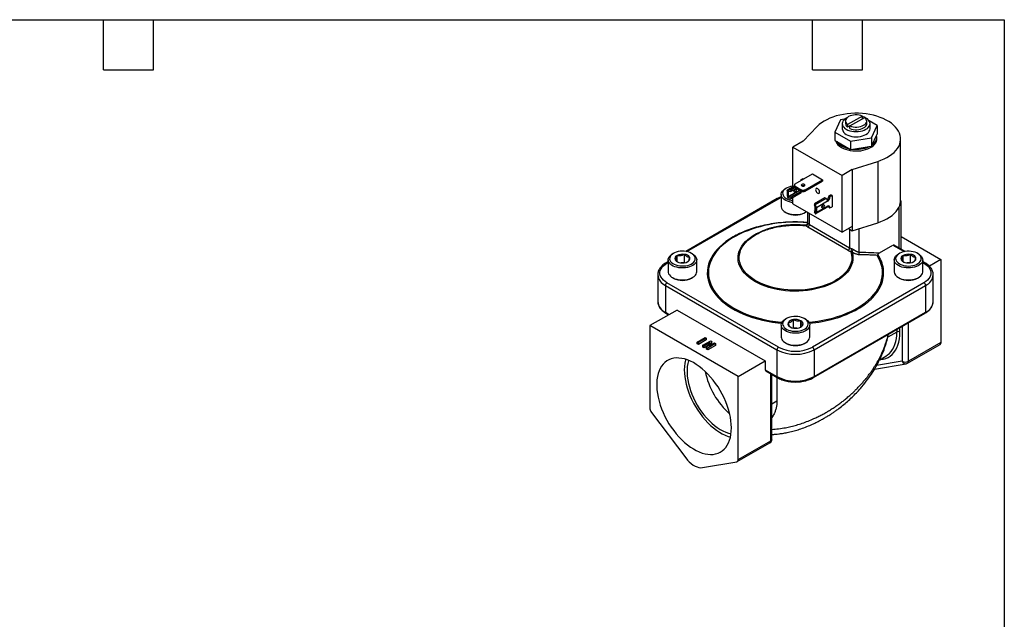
# Model space of a CAD drawing. Header units: inches. Extents: x 0.7 to 32.2, y 0.7 to 24.8.
# Tile 4 of 4: x 14.5 to 32.2, y 14 to 24.8. Entities that reach past the tile are written whole.
import ezdxf

# ---------------------------------------------------------------- set-up
doc = ezdxf.new("R2010")
doc.units = ezdxf.units.IN
doc.header["$LTSCALE"] = 3
doc.header["$MEASUREMENT"] = 0
doc.linetypes.add('SLD-Solid', pattern=[0])
doc.layers.add('TEXT', color=140, linetype='SLD-Solid', lineweight=25)

msp = doc.modelspace()

# ---------------------------------------------------------------- linework, layer by layer
for p, q in [((29.697, 23.019), (29.431, 22.866)), ((29.697, 22.97), (29.697, 23.019)), ((29.307, 22.949), (29.205, 22.73)), ((29.376, 22.96), (29.307, 22.949)), ((29.336, 22.882), (29.336, 22.788)), ((29.395, 22.931), (29.395, 22.882)), ((29.431, 22.866), (29.431, 22.817)), ((29.474, 22.842), (29.431, 22.817)), ((29.474, 22.842), (29.739, 22.995)), ((29.474, 22.793), (29.474, 22.842)), ((29.775, 22.882), (29.775, 22.931)), ((29.965, 22.847), (29.819, 22.931)), ((29.835, 22.788), (29.835, 22.882)), ((29.863, 22.628), (29.965, 22.847)), ((29.965, 22.847), (29.965, 22.695)), ((28.633, 22.567), (28.885, 22.83)), ((29.205, 22.73), (29.484, 22.569)), ((29.205, 22.73), (29.205, 22.578)), ((29.875, 22.501), (29.954, 22.671)), ((29.954, 22.671), (29.965, 22.695)), ((28.633, 22.567), (28.449, 22.461)), ((29.205, 22.578), (29.237, 22.56)), ((29.237, 22.56), (29.452, 22.435)), ((29.484, 22.569), (29.863, 22.628)), ((29.484, 22.569), (29.484, 22.417)), ((29.863, 22.628), (29.863, 22.476)), ((29.863, 22.476), (29.875, 22.501)), ((29.958, 22.606), (29.958, 22.637)), ((30.385, 21.504), (30.385, 22.606)), ((28.449, 22.461), (29.333, 21.95)), ((28.449, 21.747), (28.449, 22.461)), ((29.452, 22.435), (29.484, 22.417)), ((29.484, 22.417), (29.526, 22.424)), ((29.526, 22.424), (29.82, 22.47)), ((29.82, 22.47), (29.863, 22.476)), ((29.517, 22.057), (29.973, 22.202)), ((29.973, 22.202), (29.973, 21.1)), ((28.49, 21.799), (28.801, 21.979)), ((28.801, 21.979), (28.98, 21.875)), ((29.517, 22.057), (29.333, 21.95)), ((29.517, 22.057), (29.517, 21.036)), ((28.59, 21.873), (28.629, 21.895)), ((28.604, 21.865), (28.59, 21.873)), ((28.59, 21.873), (28.59, 21.863)), ((28.59, 21.863), (28.59, 21.857)), ((28.596, 21.86), (28.59, 21.863)), ((28.629, 21.895), (28.642, 21.887)), ((28.668, 21.695), (28.98, 21.875)), ((28.668, 21.669), (28.98, 21.849)), ((28.98, 21.875), (28.98, 21.849)), ((29.333, 20.93), (29.333, 21.95)), ((28.238, 21.609), (28.238, 21.393)), ((28.331, 21.724), (28.313, 21.713)), ((28.346, 21.673), (28.346, 21.586)), ((28.475, 21.762), (28.354, 21.692)), ((28.364, 21.694), (28.364, 21.544)), ((28.57, 21.686), (28.37, 21.571)), ((28.377, 21.668), (28.37, 21.665)), ((28.37, 21.571), (28.37, 21.665)), ((28.575, 21.679), (28.377, 21.565)), ((28.377, 21.668), (28.412, 21.662)), ((28.475, 21.748), (28.38, 21.693)), ((28.38, 21.693), (28.412, 21.687)), ((28.49, 21.732), (28.412, 21.687)), ((28.512, 21.719), (28.412, 21.662)), ((28.412, 21.687), (28.412, 21.662)), ((28.598, 21.665), (28.412, 21.558)), ((28.598, 21.64), (28.412, 21.533)), ((28.475, 21.778), (28.475, 21.752)), ((28.49, 21.758), (28.598, 21.695)), ((28.49, 21.732), (28.49, 21.758)), ((28.49, 21.732), (28.598, 21.669)), ((28.575, 21.679), (28.598, 21.665)), ((28.59, 21.674), (28.59, 21.67)), ((28.598, 21.669), (28.598, 21.695)), ((28.598, 21.64), (28.598, 21.665)), ((28.613, 21.656), (28.598, 21.664)), ((28.613, 21.663), (28.613, 21.656)), ((28.613, 21.656), (28.623, 21.661)), ((28.651, 21.766), (28.651, 21.762)), ((28.654, 21.764), (28.655, 21.764)), ((28.668, 21.695), (28.668, 21.669)), ((29.092, 21.583), (29.131, 21.605)), ((29.153, 21.592), (29.131, 21.605)), ((28.168, 21.535), (26.522, 20.585)), ((26.54, 20.582), (28.188, 21.533)), ((28.377, 21.565), (28.412, 21.558)), ((28.38, 21.539), (28.412, 21.533)), ((28.412, 21.558), (28.412, 21.533)), ((28.449, 21.44), (28.449, 21.554)), ((28.449, 21.44), (29.333, 20.93)), ((29.022, 21.549), (28.836, 21.442)), ((28.836, 21.442), (28.836, 21.417)), ((28.847, 21.424), (28.836, 21.442)), ((29.044, 21.537), (28.847, 21.424)), ((29.073, 21.487), (28.87, 21.37)), ((29.044, 21.537), (29.022, 21.549)), ((29.092, 21.583), (29.115, 21.57)), ((29.092, 21.583), (29.092, 21.574)), ((29.092, 21.574), (29.115, 21.561)), ((29.115, 21.57), (29.153, 21.592)), ((29.115, 21.57), (29.115, 21.561)), ((29.153, 21.592), (29.153, 21.388)), ((30.394, 20.626), (30.394, 21.485)), ((28.313, 21.289), (28.331, 21.278)), ((28.657, 21.278), (28.675, 21.289)), ((28.675, 21.289), (28.692, 21.3)), ((28.71, 21.289), (28.71, 21.096)), ((28.745, 21.067), (28.745, 21.269)), ((28.848, 21.396), (28.836, 21.417)), ((28.85, 21.321), (28.836, 21.313)), ((28.836, 21.313), (28.836, 21.288)), ((28.848, 21.293), (28.836, 21.313)), ((28.847, 21.269), (28.836, 21.288)), ((28.85, 21.294), (28.848, 21.293)), ((28.85, 21.294), (28.85, 21.388)), ((28.852, 21.412), (28.852, 21.262)), ((28.862, 21.264), (29.064, 21.381)), ((29.073, 21.4), (28.87, 21.283)), ((28.87, 21.37), (28.87, 21.283)), ((28.984, 21.398), (28.968, 21.389)), ((28.992, 21.423), (28.992, 21.424)), ((29.092, 21.388), (29.115, 21.375)), ((29.092, 21.388), (29.092, 21.379)), ((29.092, 21.379), (29.115, 21.366)), ((29.115, 21.366), (29.153, 21.388)), ((29.115, 21.375), (29.115, 21.366)), ((30.36, 20.646), (30.36, 21.388)), ((28.711, 21.096), (28.711, 21.098)), ((29.517, 20.954), (29.973, 21.1)), ((29.441, 20.601), (28.717, 21.019)), ((28.745, 21.067), (29.469, 20.649)), ((29.517, 21.036), (29.333, 20.93)), ((29.446, 20.995), (29.517, 20.954)), ((29.469, 20.982), (29.469, 20.649)), ((29.517, 21.036), (29.517, 20.954)), ((29.636, 20.992), (29.636, 20.572)), ((30.394, 20.854), (31.111, 20.44)), ((26.299, 20.55), (26.281, 20.54)), ((26.643, 20.54), (26.625, 20.55)), ((30.007, 20.558), (30.248, 20.697)), ((30.248, 20.697), (30.449, 20.582)), ((30.466, 20.585), (30.268, 20.699)), ((30.364, 20.55), (30.346, 20.54)), ((30.708, 20.54), (30.689, 20.55)), ((26.206, 20.402), (26.164, 20.378)), ((26.184, 20.376), (26.206, 20.389)), ((26.206, 20.436), (26.206, 20.22)), ((26.366, 20.403), (26.366, 20.512)), ((26.497, 20.388), (26.439, 20.379)), ((26.497, 20.388), (26.497, 20.532)), ((26.507, 20.382), (26.497, 20.388)), ((26.718, 20.22), (26.718, 20.436)), ((30.271, 20.436), (30.271, 20.22)), ((30.43, 20.403), (30.43, 20.512)), ((30.562, 20.388), (30.504, 20.379)), ((30.562, 20.388), (30.562, 20.532)), ((30.572, 20.382), (30.562, 20.388)), ((30.783, 20.22), (30.783, 20.436)), ((30.825, 20.378), (30.783, 20.402)), ((30.783, 20.389), (30.805, 20.376)), ((31.111, 20.44), (30.902, 20.319)), ((31.111, 20.44), (31.111, 18.948)), ((26.018, 20.171), (26.018, 20.167)), ((26.018, 20.167), (26.018, 19.685)), ((28.188, 18.865), (26.184, 20.022)), ((26.281, 20.116), (26.299, 20.105)), ((26.625, 20.105), (26.643, 20.116)), ((30.805, 20.022), (28.801, 18.865)), ((30.346, 20.116), (30.364, 20.105)), ((30.689, 20.105), (30.708, 20.116)), ((30.971, 19.685), (30.971, 20.167)), ((30.971, 20.163), (30.971, 20.167)), ((26.156, 19.974), (28.16, 18.817)), ((26.156, 19.974), (26.156, 19.492)), ((28.828, 18.817), (30.833, 19.974)), ((30.833, 19.974), (30.833, 19.492)), ((30.971, 19.681), (30.971, 19.685)), ((26.365, 19.532), (25.878, 19.251)), ((26.156, 19.492), (26.225, 19.452)), ((26.365, 19.532), (27.952, 18.616)), ((28.828, 18.335), (30.833, 19.492)), ((26.164, 19.474), (26.214, 19.445)), ((28.331, 19.377), (28.313, 19.367)), ((28.459, 19.215), (28.459, 19.359)), ((28.591, 19.23), (28.591, 19.339)), ((28.675, 19.367), (28.657, 19.377)), ((28.82, 18.317), (30.825, 19.474)), ((30.527, 18.611), (30.527, 19.302)), ((27.464, 18.335), (25.878, 19.251)), ((25.878, 19.251), (25.878, 17.759)), ((28.238, 19.262), (28.238, 19.047)), ((28.459, 19.215), (28.449, 19.209)), ((28.517, 19.206), (28.459, 19.215)), ((28.75, 19.047), (28.75, 19.262)), ((30.318, 19.137), (30.154, 19.042)), ((30.318, 19.181), (30.318, 19.137)), ((30.374, 19.137), (30.374, 19.214)), ((30.415, 19.238), (30.415, 18.611)), ((26.729, 18.957), (26.869, 19.037)), ((26.729, 18.925), (26.729, 18.957)), ((26.748, 18.946), (26.729, 18.957)), ((26.887, 19.026), (26.748, 18.946)), ((26.887, 18.994), (26.748, 18.914)), ((26.831, 18.898), (26.971, 18.978)), ((26.869, 19.037), (26.887, 19.026)), ((26.887, 19.026), (26.887, 18.994)), ((26.991, 18.966), (26.935, 18.882)), ((26.971, 18.978), (26.991, 18.966)), ((26.991, 18.934), (26.991, 18.966)), ((31.111, 18.948), (30.527, 18.611)), ((26.748, 18.914), (26.729, 18.925)), ((26.748, 18.914), (26.748, 18.946)), ((26.85, 18.887), (26.831, 18.898)), ((26.831, 18.866), (26.831, 18.898)), ((26.85, 18.855), (26.831, 18.866)), ((26.951, 18.945), (26.85, 18.887)), ((26.918, 18.894), (26.85, 18.855)), ((26.85, 18.855), (26.85, 18.887)), ((26.896, 18.861), (26.952, 18.945)), ((26.916, 18.849), (26.896, 18.861)), ((26.896, 18.829), (26.896, 18.861)), ((26.916, 18.817), (26.896, 18.829)), ((27.055, 18.929), (26.916, 18.849)), ((27.055, 18.897), (26.916, 18.817)), ((26.916, 18.817), (26.916, 18.849)), ((26.935, 18.882), (26.936, 18.882)), ((26.936, 18.882), (27.037, 18.94)), ((26.952, 18.945), (26.951, 18.945)), ((26.951, 18.944), (26.951, 18.945)), ((26.991, 18.934), (26.969, 18.901)), ((27.037, 18.94), (27.055, 18.929)), ((27.055, 18.929), (27.055, 18.897)), ((28.16, 18.817), (28.16, 18.335)), ((28.313, 18.942), (28.331, 18.932)), ((28.657, 18.932), (28.675, 18.942)), ((28.828, 18.817), (28.828, 18.335)), ((30.51, 18.575), (31.095, 18.912)), ((27.464, 18.335), (27.952, 18.616)), ((27.952, 18.616), (27.952, 18.455)), ((30.415, 18.611), (29.953, 18.533)), ((30.009, 18.639), (30.122, 18.704)), ((27.952, 18.455), (28.16, 18.335)), ((27.96, 18.437), (28.168, 18.317)), ((29.915, 18.47), (30.484, 18.565)), ((27.464, 16.843), (27.464, 18.335)), ((28.049, 17.18), (28.049, 18.386)), ((28.072, 17.213), (28.072, 18.373)), ((28.161, 18.321), (28.161, 17.892)), ((28.161, 17.892), (28.072, 17.84)), ((25.903, 17.69), (26.52, 16.874)), ((27.464, 16.843), (28.049, 17.18)), ((27.448, 16.807), (28.033, 17.144)), ((26.822, 16.7), (27.439, 16.804))]:
    msp.add_line(p, q)
at = {"flags": 128}
for points in [[(29.973, 22.202), (30.032, 22.223), (30.087, 22.247), (30.139, 22.273), (30.186, 22.302), (30.229, 22.333), (30.268, 22.366), (30.301, 22.4), (30.329, 22.437), (30.352, 22.474), (30.369, 22.513), (30.38, 22.552), (30.385, 22.592), (30.384, 22.631), (30.377, 22.671), (30.365, 22.71), (30.347, 22.748), (30.323, 22.785), (30.293, 22.821), (30.259, 22.856), (30.219, 22.888), (30.175, 22.919), (30.126, 22.947), (30.073, 22.972), (30.017, 22.995), (29.958, 23.015), (29.895, 23.032), (29.831, 23.046), (29.764, 23.056), (29.697, 23.064), (29.628, 23.068), (29.559, 23.068), (29.491, 23.065), (29.423, 23.059), (29.356, 23.049), (29.291, 23.036), (29.228, 23.02), (29.168, 23), (29.111, 22.978), (29.057, 22.953), (29.008, 22.926), (28.962, 22.896), (28.921, 22.864), (28.885, 22.83)], [(29.697, 23.019), (29.668, 23.029), (29.637, 23.036), (29.604, 23.04), (29.57, 23.04), (29.537, 23.037), (29.506, 23.03), (29.477, 23.021), (29.451, 23.008), (29.429, 22.993), (29.413, 22.977), (29.401, 22.958), (29.396, 22.939), (29.396, 22.92), (29.402, 22.901), (29.414, 22.883), (29.431, 22.866)], [(29.431, 22.995), (29.409, 22.983), (29.384, 22.966), (29.363, 22.947), (29.348, 22.926), (29.339, 22.904), (29.336, 22.882), (29.339, 22.859), (29.348, 22.837), (29.363, 22.816), (29.384, 22.797), (29.409, 22.78), (29.439, 22.765), (29.472, 22.753), (29.508, 22.745), (29.546, 22.739), (29.585, 22.738), (29.624, 22.739), (29.662, 22.745), (29.698, 22.753), (29.732, 22.765), (29.762, 22.78), (29.762, 22.78)], [(29.474, 22.842), (29.503, 22.832), (29.534, 22.825), (29.567, 22.821), (29.6, 22.821), (29.633, 22.824), (29.665, 22.831), (29.694, 22.841), (29.72, 22.853), (29.741, 22.868), (29.758, 22.885), (29.769, 22.903), (29.775, 22.922), (29.774, 22.941), (29.768, 22.96), (29.756, 22.978), (29.739, 22.995)], [(29.474, 22.793), (29.503, 22.783), (29.534, 22.776), (29.567, 22.772), (29.6, 22.772), (29.633, 22.775), (29.665, 22.782), (29.694, 22.792), (29.72, 22.804), (29.741, 22.819), (29.758, 22.836), (29.769, 22.854), (29.775, 22.873), (29.775, 22.882)], [(29.762, 22.78), (29.787, 22.797), (29.807, 22.816), (29.822, 22.837), (29.832, 22.859), (29.835, 22.882), (29.832, 22.904), (29.822, 22.926), (29.807, 22.947), (29.787, 22.966), (29.762, 22.983), (29.732, 22.998), (29.698, 23.01), (29.697, 23.01)], [(29.409, 22.687), (29.439, 22.672), (29.472, 22.66), (29.508, 22.652), (29.546, 22.646), (29.585, 22.645), (29.624, 22.646), (29.662, 22.652), (29.698, 22.66), (29.732, 22.672), (29.762, 22.687), (29.787, 22.704), (29.807, 22.723), (29.822, 22.744), (29.832, 22.766), (29.835, 22.788)], [(29.322, 22.454), (29.357, 22.436), (29.395, 22.421), (29.437, 22.409), (29.481, 22.4), (29.527, 22.394), (29.574, 22.391), (29.62, 22.392), (29.667, 22.396), (29.712, 22.404), (29.755, 22.415), (29.795, 22.428), (29.832, 22.445), (29.865, 22.464), (29.894, 22.485), (29.918, 22.509), (29.936, 22.533), (29.949, 22.559), (29.957, 22.586), (29.958, 22.606)], [(28.607, 21.763), (28.618, 21.759), (28.631, 21.758), (28.643, 21.759), (28.654, 21.763), (28.661, 21.77), (28.664, 21.777), (28.661, 21.784), (28.654, 21.79), (28.643, 21.794), (28.631, 21.796), (28.618, 21.794), (28.607, 21.79), (28.6, 21.784), (28.598, 21.777), (28.6, 21.77), (28.607, 21.763)], [(28.449, 21.463), (28.422, 21.467), (28.385, 21.475), (28.351, 21.486), (28.32, 21.5), (28.294, 21.517), (28.272, 21.536), (28.255, 21.556), (28.244, 21.578), (28.239, 21.6), (28.24, 21.623), (28.246, 21.645), (28.259, 21.667), (28.277, 21.687), (28.3, 21.705), (28.313, 21.713)], [(28.449, 21.76), (28.444, 21.759), (28.408, 21.753), (28.375, 21.743), (28.345, 21.731), (28.319, 21.716), (28.297, 21.698), (28.281, 21.679), (28.27, 21.659), (28.264, 21.638), (28.265, 21.616), (28.272, 21.595), (28.284, 21.575), (28.302, 21.556), (28.325, 21.539), (28.352, 21.525), (28.383, 21.513), (28.417, 21.504), (28.449, 21.499)], [(28.346, 21.673), (28.346, 21.678), (28.347, 21.682), (28.349, 21.686), (28.351, 21.689), (28.353, 21.691), (28.357, 21.693), (28.36, 21.694), (28.364, 21.694)], [(28.472, 21.697), (28.472, 21.696), (28.467, 21.684), (28.465, 21.672), (28.467, 21.663), (28.472, 21.657), (28.48, 21.655), (28.489, 21.658), (28.498, 21.666), (28.505, 21.676), (28.51, 21.688), (28.512, 21.7), (28.512, 21.7)], [(28.512, 21.7), (28.51, 21.709), (28.505, 21.715), (28.505, 21.715)], [(28.926, 21.654), (28.924, 21.669), (28.918, 21.685), (28.908, 21.699), (28.897, 21.711), (28.885, 21.718), (28.873, 21.72), (28.864, 21.716), (28.858, 21.707), (28.856, 21.695), (28.858, 21.679), (28.864, 21.664), (28.873, 21.649), (28.885, 21.638), (28.897, 21.631), (28.908, 21.629), (28.918, 21.633), (28.924, 21.641), (28.926, 21.654)], [(28.188, 21.533), (28.227, 21.553), (28.238, 21.558)], [(28.991, 21.423), (29, 21.427), (29.007, 21.425), (29.012, 21.419), (29.014, 21.41), (29.012, 21.398), (29.007, 21.386), (29, 21.376), (28.991, 21.369), (28.982, 21.365), (28.974, 21.367), (28.969, 21.373), (28.967, 21.382), (28.969, 21.394), (28.974, 21.406), (28.982, 21.416), (28.991, 21.423)], [(29.973, 21.1), (30.032, 21.121), (30.088, 21.145), (30.14, 21.171), (30.188, 21.2), (30.231, 21.232), (30.27, 21.265), (30.303, 21.3), (30.331, 21.337), (30.353, 21.375), (30.37, 21.413), (30.38, 21.453)], [(28.238, 21.393), (28.239, 21.385), (28.244, 21.362), (28.255, 21.341), (28.272, 21.32), (28.294, 21.302), (28.32, 21.285), (28.351, 21.271), (28.385, 21.26), (28.422, 21.252), (28.46, 21.247), (28.499, 21.246), (28.538, 21.248), (28.576, 21.253), (28.612, 21.262), (28.646, 21.274), (28.675, 21.289)], [(28.852, 21.262), (28.856, 21.262), (28.859, 21.263), (28.863, 21.265), (28.865, 21.267), (28.868, 21.27), (28.869, 21.274), (28.87, 21.278), (28.87, 21.283)], [(27.49, 20.897), (27.419, 20.861), (27.351, 20.821), (27.288, 20.779), (27.229, 20.736), (27.174, 20.69), (27.125, 20.642), (27.081, 20.593), (27.042, 20.542), (27.009, 20.489), (26.982, 20.436), (26.96, 20.382), (26.944, 20.327), (26.933, 20.272), (26.929, 20.217), (26.931, 20.161), (26.938, 20.106), (26.952, 20.051), (26.971, 19.996), (26.996, 19.943), (27.027, 19.89), (27.063, 19.838), (27.104, 19.788), (27.151, 19.74), (27.203, 19.693), (27.26, 19.648), (27.322, 19.605), (27.387, 19.565), (27.458, 19.527), (27.532, 19.491), (27.609, 19.459), (27.69, 19.429), (27.774, 19.401), (27.861, 19.377), (27.95, 19.357), (28.042, 19.339), (28.135, 19.324), (28.229, 19.313), (28.253, 19.311)], [(29.513, 20.568), (29.523, 20.523), (29.527, 20.478), (29.526, 20.432), (29.518, 20.387), (29.504, 20.342), (29.484, 20.297), (29.459, 20.254), (29.428, 20.212), (29.391, 20.172), (29.349, 20.133), (29.303, 20.096), (29.251, 20.062), (29.195, 20.03), (29.135, 20), (29.071, 19.973), (29.004, 19.949), (28.934, 19.928), (28.861, 19.91), (28.786, 19.896), (28.709, 19.885), (28.631, 19.877), (28.553, 19.872), (28.474, 19.872), (28.395, 19.874), (28.316, 19.88), (28.239, 19.89), (28.163, 19.903), (28.09, 19.919), (28.018, 19.939), (27.949, 19.961), (27.884, 19.987), (27.822, 20.015), (27.764, 20.046), (27.71, 20.08), (27.661, 20.115), (27.617, 20.153), (27.578, 20.193), (27.544, 20.234), (27.516, 20.277), (27.493, 20.32), (27.477, 20.365), (27.466, 20.41), (27.462, 20.456), (27.463, 20.502), (27.47, 20.547), (27.484, 20.592), (27.503, 20.636), (27.529, 20.679), (27.559, 20.721), (27.596, 20.762), (27.637, 20.801), (27.684, 20.838), (27.735, 20.872), (27.791, 20.905), (27.851, 20.934), (27.915, 20.961), (27.981, 20.985)], [(27.373, 20.847), (27.306, 20.805), (27.244, 20.762), (27.186, 20.717), (27.133, 20.669), (27.086, 20.62), (27.044, 20.569), (27.007, 20.517), (26.976, 20.463), (26.951, 20.409), (26.931, 20.354), (26.918, 20.298), (26.91, 20.242), (26.909, 20.185), (26.913, 20.129), (26.924, 20.073), (26.94, 20.017), (26.963, 19.962), (26.991, 19.908), (27.025, 19.855), (27.064, 19.804), (27.109, 19.754), (27.159, 19.705), (27.214, 19.659), (27.274, 19.614), (27.339, 19.572), (27.408, 19.532), (27.481, 19.495), (27.558, 19.46), (27.639, 19.428), (27.723, 19.399), (27.809, 19.374), (27.899, 19.351), (27.99, 19.331), (28.084, 19.315), (28.179, 19.302), (28.245, 19.295)], [(29.21, 20.059), (29.153, 20.029), (29.093, 20.001), (29.028, 19.976), (28.961, 19.954), (28.891, 19.935), (28.818, 19.919), (28.744, 19.906), (28.668, 19.897), (28.591, 19.891), (28.514, 19.888), (28.436, 19.889), (28.359, 19.893), (28.283, 19.901), (28.207, 19.912), (28.134, 19.926), (28.063, 19.944), (27.994, 19.964), (27.928, 19.988), (27.865, 20.014), (27.806, 20.044), (27.751, 20.075), (27.701, 20.109), (27.655, 20.145), (27.614, 20.183), (27.578, 20.223), (27.548, 20.264), (27.523, 20.307), (27.504, 20.35), (27.491, 20.394), (27.483, 20.439), (27.482, 20.484), (27.486, 20.528), (27.497, 20.573), (27.513, 20.617), (27.535, 20.659), (27.563, 20.701), (27.596, 20.742), (27.634, 20.781), (27.677, 20.818), (27.726, 20.853), (27.778, 20.886)], [(26.643, 20.54), (26.669, 20.523), (26.689, 20.504), (26.705, 20.483), (26.714, 20.461), (26.718, 20.438), (26.716, 20.416), (26.708, 20.394), (26.694, 20.373), (26.674, 20.353), (26.65, 20.335), (26.621, 20.32), (26.589, 20.307), (26.553, 20.297), (26.516, 20.291), (26.477, 20.288), (26.438, 20.288), (26.399, 20.292), (26.362, 20.3), (26.327, 20.31), (26.296, 20.323), (26.268, 20.339), (26.245, 20.358), (26.227, 20.378), (26.214, 20.399), (26.207, 20.421), (26.207, 20.444), (26.212, 20.466), (26.223, 20.488), (26.24, 20.509), (26.262, 20.527), (26.281, 20.54)], [(26.625, 20.55), (26.597, 20.564), (26.565, 20.575), (26.531, 20.583), (26.495, 20.588), (26.458, 20.589), (26.421, 20.587), (26.385, 20.582), (26.351, 20.573), (26.32, 20.561), (26.293, 20.547), (26.27, 20.53), (26.252, 20.511), (26.24, 20.491), (26.233, 20.47), (26.232, 20.448), (26.237, 20.427), (26.248, 20.407), (26.265, 20.388), (26.287, 20.37), (26.313, 20.355), (26.343, 20.343), (26.376, 20.333), (26.412, 20.327), (26.448, 20.324), (26.485, 20.324), (26.522, 20.328), (26.557, 20.335), (26.589, 20.345), (26.618, 20.359), (26.643, 20.374), (26.664, 20.392), (26.679, 20.412), (26.689, 20.432), (26.692, 20.454), (26.69, 20.475), (26.682, 20.496), (26.668, 20.516), (26.649, 20.534), (26.625, 20.55)], [(30.346, 20.331), (30.32, 20.348), (30.299, 20.367), (30.284, 20.388), (30.275, 20.41), (30.271, 20.433), (30.273, 20.455), (30.281, 20.477), (30.295, 20.499), (30.315, 20.518), (30.339, 20.536), (30.346, 20.54)], [(30.364, 20.362), (30.392, 20.349), (30.424, 20.337), (30.458, 20.329), (30.494, 20.325), (30.531, 20.323), (30.568, 20.326), (30.604, 20.331), (30.638, 20.34), (30.669, 20.352), (30.696, 20.366), (30.719, 20.383), (30.737, 20.402), (30.749, 20.422), (30.756, 20.443), (30.757, 20.464), (30.751, 20.486), (30.74, 20.506), (30.724, 20.525), (30.702, 20.543), (30.676, 20.558), (30.646, 20.57), (30.613, 20.58), (30.577, 20.586), (30.541, 20.589), (30.503, 20.589), (30.467, 20.585), (30.432, 20.578), (30.4, 20.567), (30.37, 20.554), (30.345, 20.538), (30.325, 20.521), (30.31, 20.501), (30.3, 20.48), (30.296, 20.459), (30.299, 20.438), (30.307, 20.417), (30.321, 20.397), (30.34, 20.379), (30.364, 20.362)], [(30.708, 20.54), (30.721, 20.532), (30.744, 20.513), (30.762, 20.493), (30.775, 20.472), (30.781, 20.45), (30.782, 20.427), (30.777, 20.405), (30.766, 20.383), (30.749, 20.362), (30.727, 20.344), (30.701, 20.327), (30.67, 20.313), (30.636, 20.302), (30.599, 20.294), (30.561, 20.289), (30.522, 20.288), (30.483, 20.29), (30.445, 20.296), (30.409, 20.304), (30.375, 20.316), (30.346, 20.331)], [(26.184, 20.022), (26.149, 20.045), (26.119, 20.07), (26.095, 20.097), (26.077, 20.125), (26.064, 20.154), (26.058, 20.184), (26.058, 20.214), (26.064, 20.244), (26.077, 20.274), (26.095, 20.302), (26.119, 20.329), (26.149, 20.353), (26.184, 20.376)], [(28.736, 19.311), (28.803, 19.318), (28.897, 19.331), (28.989, 19.347), (29.079, 19.366), (29.168, 19.388), (29.253, 19.413), (29.336, 19.442), (29.415, 19.473), (29.491, 19.507), (29.564, 19.544), (29.632, 19.583), (29.696, 19.625), (29.755, 19.668), (29.81, 19.714), (29.86, 19.762), (29.904, 19.811), (29.943, 19.862), (29.977, 19.914), (30.005, 19.967), (30.027, 20.021), (30.044, 20.076), (30.055, 20.131), (30.059, 20.186), (30.058, 20.242), (30.051, 20.297), (30.038, 20.353), (30.02, 20.407), (29.995, 20.461), (29.965, 20.514)], [(30.805, 20.376), (30.84, 20.353), (30.869, 20.329), (30.894, 20.302), (30.912, 20.274), (30.925, 20.244), (30.931, 20.214), (30.931, 20.184), (30.925, 20.154), (30.912, 20.125), (30.894, 20.097), (30.869, 20.07), (30.84, 20.045), (30.805, 20.022)], [(26.206, 20.22), (26.207, 20.206), (26.214, 20.184), (26.227, 20.162), (26.245, 20.142), (26.268, 20.124), (26.296, 20.108), (26.327, 20.095), (26.362, 20.084), (26.399, 20.077), (26.438, 20.073), (26.477, 20.073), (26.516, 20.076), (26.553, 20.082), (26.589, 20.092), (26.621, 20.104), (26.65, 20.12), (26.674, 20.137), (26.694, 20.157), (26.708, 20.178), (26.716, 20.2), (26.718, 20.22)], [(30.346, 20.116), (30.375, 20.101), (30.409, 20.089), (30.445, 20.08), (30.483, 20.075), (30.522, 20.072), (30.561, 20.074), (30.599, 20.078), (30.636, 20.087), (30.67, 20.098), (30.701, 20.112), (30.727, 20.128), (30.749, 20.147), (30.766, 20.168), (30.777, 20.189), (30.782, 20.212), (30.783, 20.22)], [(28.675, 19.367), (28.695, 19.354), (28.717, 19.335), (28.734, 19.315), (28.745, 19.293), (28.75, 19.271), (28.749, 19.248), (28.742, 19.226), (28.73, 19.204), (28.712, 19.184), (28.689, 19.166), (28.661, 19.15), (28.629, 19.137), (28.595, 19.126), (28.557, 19.119), (28.519, 19.115), (28.48, 19.115), (28.441, 19.118), (28.403, 19.124), (28.368, 19.134), (28.335, 19.147), (28.307, 19.162), (28.282, 19.18), (28.263, 19.199), (28.249, 19.22), (28.241, 19.243), (28.239, 19.265), (28.242, 19.288), (28.252, 19.31), (28.267, 19.33), (28.288, 19.35), (28.313, 19.367), (28.313, 19.367)], [(28.332, 19.377), (28.308, 19.361), (28.288, 19.343), (28.274, 19.323), (28.266, 19.302), (28.264, 19.281), (28.268, 19.259), (28.277, 19.239), (28.293, 19.219), (28.313, 19.201), (28.338, 19.185), (28.367, 19.172), (28.4, 19.162), (28.435, 19.155), (28.471, 19.151), (28.508, 19.151), (28.545, 19.154), (28.58, 19.16), (28.614, 19.169), (28.644, 19.182), (28.67, 19.197), (28.691, 19.214), (28.708, 19.234), (28.719, 19.254), (28.724, 19.275), (28.724, 19.297), (28.717, 19.318), (28.704, 19.338), (28.687, 19.357), (28.664, 19.373), (28.636, 19.388), (28.605, 19.4), (28.572, 19.408), (28.536, 19.414), (28.499, 19.416), (28.462, 19.415), (28.426, 19.41), (28.391, 19.402), (28.36, 19.391), (28.332, 19.377)], [(30.012, 18.641), (30.026, 18.642), (30.073, 18.649), (30.118, 18.662), (30.16, 18.681), (30.198, 18.705), (30.234, 18.734), (30.266, 18.769), (30.294, 18.809), (30.318, 18.854), (30.338, 18.903), (30.353, 18.956), (30.364, 19.013), (30.371, 19.073), (30.374, 19.137)], [(30.122, 18.704), (30.152, 18.724), (30.185, 18.752), (30.216, 18.786), (30.242, 18.824), (30.265, 18.867), (30.284, 18.913), (30.299, 18.964), (30.309, 19.019), (30.316, 19.076), (30.318, 19.137)], [(28.238, 19.047), (28.241, 19.027), (28.249, 19.005), (28.263, 18.984), (28.282, 18.964), (28.307, 18.947), (28.335, 18.931), (28.368, 18.919), (28.403, 18.909), (28.441, 18.902), (28.48, 18.899), (28.519, 18.9), (28.557, 18.904), (28.595, 18.911), (28.629, 18.921), (28.661, 18.935), (28.689, 18.951), (28.712, 18.969), (28.73, 18.989), (28.742, 19.011), (28.749, 19.033), (28.75, 19.047)], [(27.343, 17.415), (27.341, 17.478), (27.334, 17.543), (27.324, 17.609), (27.309, 17.677), (27.29, 17.746), (27.268, 17.815), (27.241, 17.883), (27.211, 17.952), (27.178, 18.019), (27.141, 18.085), (27.102, 18.15), (27.059, 18.212), (27.014, 18.271), (26.968, 18.328), (26.919, 18.381), (26.868, 18.43), (26.817, 18.476), (26.764, 18.517), (26.711, 18.554), (26.658, 18.586), (26.604, 18.613), (26.551, 18.635), (26.499, 18.652), (26.448, 18.663), (26.399, 18.669), (26.351, 18.67), (26.305, 18.665), (26.261, 18.654), (26.22, 18.638), (26.182, 18.617), (26.147, 18.591), (26.115, 18.559), (26.087, 18.523), (26.062, 18.483), (26.042, 18.438), (26.025, 18.389), (26.012, 18.336), (26.004, 18.28), (26, 18.221), (26, 18.159), (26.004, 18.096), (26.012, 18.03), (26.025, 17.963), (26.042, 17.894), (26.062, 17.825), (26.087, 17.757), (26.115, 17.688), (26.147, 17.62), (26.182, 17.553), (26.22, 17.488), (26.261, 17.425), (26.305, 17.364), (26.351, 17.306), (26.399, 17.251), (26.448, 17.2), (26.499, 17.152), (26.551, 17.109), (26.604, 17.069), (26.658, 17.035), (26.711, 17.005), (26.764, 16.981), (26.817, 16.961), (26.868, 16.947), (26.919, 16.939), (26.968, 16.936), (27.014, 16.938), (27.059, 16.946), (27.102, 16.959), (27.141, 16.977), (27.178, 17.001), (27.211, 17.03), (27.241, 17.064), (27.268, 17.102), (27.29, 17.145), (27.309, 17.192), (27.324, 17.243), (27.334, 17.297), (27.341, 17.355), (27.343, 17.415)], [(26.518, 18.646), (26.514, 18.631), (26.503, 18.577), (26.497, 18.52), (26.495, 18.46), (26.497, 18.398), (26.503, 18.333), (26.514, 18.267), (26.529, 18.2), (26.548, 18.132), (26.57, 18.064), (26.597, 17.996), (26.627, 17.928), (26.66, 17.861), (26.697, 17.796), (26.737, 17.733), (26.779, 17.672), (26.824, 17.613), (26.87, 17.558), (26.919, 17.506), (26.969, 17.457), (27.021, 17.413), (27.073, 17.373), (27.126, 17.338), (27.179, 17.307), (27.232, 17.281), (27.284, 17.261), (27.325, 17.249)], [(26.573, 18.627), (26.57, 18.619), (26.558, 18.57), (26.549, 18.517), (26.545, 18.461), (26.545, 18.402), (26.549, 18.341), (26.558, 18.278), (26.57, 18.214), (26.587, 18.149), (26.608, 18.083), (26.632, 18.017), (26.661, 17.952), (26.692, 17.888), (26.727, 17.825), (26.765, 17.764), (26.805, 17.705), (26.848, 17.648), (26.893, 17.595), (26.94, 17.545), (26.989, 17.499), (27.038, 17.457), (27.089, 17.419), (27.14, 17.386), (27.19, 17.358), (27.241, 17.335), (27.291, 17.317), (27.335, 17.306)], [(26.52, 16.874), (26.551, 16.836), (26.584, 16.802), (26.618, 16.772), (26.653, 16.746), (26.689, 16.726), (26.724, 16.711), (26.758, 16.701), (26.791, 16.698), (26.822, 16.7)]]:
    msp.add_lwpolyline(points, dxfattribs=at)
for centre, radius, start, end in [((29.478, 22.886), 0.0832, 182.9713, 235.6504), ((29.462, 22.802), 0.127, 186.1875, 245.1327), ((29.797, 22.64), 0.159, 299.0758, 11.1273), ((29.418, 22.645), 0.214, 200.2406, 243.1804), ((29.505, 22.776), 0.344, 218.8321, 261.1732), ((29.587, 23.004), 0.583, 264.0089, 293.5772), ((28.497, 21.778), 0.0218, 110.7834, 249.2166), ((28.44, 21.714), 0.0499, 300.2601, 350.7961), ((28.5, 21.755), 0.0251, 185.6948, 245.6253), ((28.58, 21.687), 0.0093, 190.6913, 237.3455), ((28.633, 21.764), 0.0769, 242.6097, 297.3903), ((28.633, 21.738), 0.0769, 242.6097, 297.3903), ((28.631, 21.721), 0.0493, 61.7763, 119.2064), ((28.177, 21.517), 0.0198, 54.3824, 114.3071), ((28.41, 21.589), 0.064, 182.8696, 224.6515), ((29.01, 21.484), 0.063, 2.6055, 57.3945), ((28.998, 21.579), 0.0946, 315.7614, 356.9104), ((29.023, 21.565), 0.0922, 302.6055, 357.3945), ((30.35, 21.485), 0.0438, 313.5633, 36.974), ((30.116, 21.504), 0.269, 349.05, 359.9776), ((28.494, 21.589), 0.351, 242.3461, 297.6485), ((28.806, 21.367), 0.064, 2.8696, 44.6515), ((28.942, 21.424), 0.0499, 300.2726, 358.2775), ((29.053, 21.397), 0.0202, 305.0133, 6.2988), ((29.089, 21.379), 0.0262, 350.786, 129.2033), ((29.054, 21.39), 0.0388, 358.038, 23.9953), ((28.479, 18.71), 2.401, 84.464, 114.3266), ((28.672, 21.095), 0.0396, 265.6481, 3.5473), ((28.674, 21.092), 0.0467, 282.9725, 354.742), ((28.785, 21.139), 0.0823, 218.4874, 241.1062), ((28.492, 19.381), 1.684, 83.9925, 107.6719), ((28.684, 21.07), 0.0605, 302.6055, 357.3945), ((29.408, 20.652), 0.0605, 302.6055, 357.3945), ((29.538, 20.773), 0.142, 240.6412, 256.3186), ((29.405, 20.636), 0.0995, 327.2502, 359.5162), ((29.648, 20.535), 0.14, 142.4018, 166.2305), ((29.68, 20.556), 0.0473, 160.2209, 219.0479), ((30.26, 20.681), 0.0198, 65.6929, 125.6176), ((26.172, 20.36), 0.0198, 54.3838, 114.2914), ((26.387, 20.456), 0.06, 110.7421, 199.461), ((26.434, 20.505), 0.125, 213.4389, 266.5665), ((26.462, 20.326), 0.209, 80.2289, 117.3572), ((26.462, 20.587), 0.209, 260.2289, 297.3572), ((26.49, 20.408), 0.125, 33.4389, 86.5665), ((26.537, 20.457), 0.06, 290.7421, 19.461), ((30.451, 20.456), 0.06, 110.7421, 199.461), ((30.499, 20.505), 0.125, 213.4389, 266.5665), ((30.526, 20.326), 0.209, 80.2289, 117.3572), ((30.527, 20.587), 0.209, 260.2289, 297.3572), ((30.554, 20.408), 0.125, 33.4389, 86.5665), ((30.602, 20.457), 0.06, 290.7421, 19.461), ((30.817, 20.36), 0.0198, 65.7086, 125.6162), ((30.396, 20.231), 0.126, 185.0022, 246.3179), ((26.26, 20.195), 0.244, 186.5936, 244.7265), ((26.216, 19.971), 0.0605, 122.6055, 177.3945), ((26.462, 20.416), 0.351, 242.3307, 297.6693), ((30.527, 20.416), 0.351, 242.3515, 297.6539), ((30.772, 19.971), 0.0605, 2.6055, 57.3945), ((30.739, 20.188), 0.234, 293.7271, 353.7455), ((26.26, 19.713), 0.244, 186.5936, 244.7265), ((30.739, 19.706), 0.234, 293.7271, 353.7455), ((26.175, 19.49), 0.0189, 172.7442, 235.9436), ((28.585, 21.445), 2.156, 274.2387, 298.578), ((30.814, 19.49), 0.0189, 304.0564, 7.2558), ((28.419, 19.284), 0.06, 160.539, 249.2579), ((28.467, 19.235), 0.125, 93.4335, 146.5611), ((28.495, 19.153), 0.209, 62.6428, 99.7711), ((28.57, 19.283), 0.06, 340.539, 69.2579), ((28.494, 19.413), 0.209, 242.6428, 279.7711), ((28.522, 19.331), 0.125, 273.4335, 326.5611), ((30.346, 19.083), 0.0605, 62.6097, 117.3903), ((31.074, 18.944), 0.038, 304.2544, 7.0578), ((28.221, 18.814), 0.0605, 122.6055, 177.3945), ((28.494, 19.458), 0.722, 242.4576, 297.5424), ((28.494, 19.454), 0.664, 242.5243, 297.4757), ((28.494, 19.242), 0.35, 242.3004, 297.6996), ((28.768, 18.814), 0.0605, 2.6055, 57.3945), ((30.471, 18.718), 0.121, 242.6097, 297.3903), ((30.477, 18.63), 0.0651, 197.2366, 275.7654), ((30.489, 18.606), 0.038, 304.2544, 7.0578), ((28.242, 18.71), 1.4, 191.5885, 228.4061), ((27.971, 18.453), 0.0194, 173.7012, 234.9867), ((30.471, 18.643), 0.0787, 279.5586, 299.9973), ((28.494, 18.975), 0.722, 242.4576, 297.5424), ((28.179, 18.333), 0.0189, 172.7425, 235.9602), ((28.81, 18.333), 0.0189, 304.0396, 7.2575), ((25.997, 17.764), 0.12, 182.5326, 218.1474), ((27.993, 17.213), 0.0787, 299.9973, 0), ((28.009, 17.177), 0.0401, 306.0868, 5.2254), ((28.033, 17.217), 0.0396, 294.3747, 354.3052), ((27.429, 16.838), 0.0353, 285.4743, 8.6318)]:
    msp.add_arc(centre, radius, start, end)
for points in [[(28.364, 21.694), (28.369, 21.694), (28.375, 21.694), (28.38, 21.693)], [(28.38, 21.539), (28.375, 21.54), (28.369, 21.542), (28.364, 21.544)], [(28.852, 21.412), (28.85, 21.416), (28.849, 21.42), (28.847, 21.424)], [(28.847, 21.269), (28.849, 21.266), (28.85, 21.264), (28.852, 21.262)], [(28.717, 21.019), (28.703, 21.027), (28.692, 21.036), (28.684, 21.047)], [(29.441, 20.601), (29.455, 20.593), (29.471, 20.587), (29.489, 20.582)], [(29.636, 20.572), (29.739, 20.572), (29.863, 20.567), (30.007, 20.558)]]:
    msp.add_open_spline(points, degree=3)
for points, knots in [([(28.37, 21.665), (28.37, 21.666), (28.371, 21.667), (28.374, 21.668), (28.375, 21.669), (28.377, 21.668)], [0, 0, 0, 0, 0.5, 0.5, 1, 1, 1, 1]), ([(28.238, 21.568), (28.225, 21.563), (28.2, 21.553), (28.178, 21.54), (28.168, 21.535)], [0, 0, 0, 0, 0.559577, 1, 1, 1, 1]), ([(28.37, 21.571), (28.37, 21.57), (28.371, 21.568), (28.374, 21.566), (28.375, 21.565), (28.377, 21.565)], [0, 0, 0, 0, 0.5, 0.5, 1, 1, 1, 1]), ([(28.85, 21.388), (28.85, 21.389), (28.85, 21.391), (28.849, 21.394), (28.848, 21.396), (28.848, 21.396)], [0, 0, 0, 0, 0.5, 0.5, 1, 1, 1, 1]), ([(28.85, 21.294), (28.85, 21.293), (28.85, 21.292), (28.849, 21.291), (28.848, 21.292), (28.848, 21.293)], [0, 0, 0, 0, 0.5, 0.5, 1, 1, 1, 1]), ([(28.71, 21.105), (28.665, 21.109), (28.563, 21.116), (28.401, 21.115), (28.227, 21.104), (28.059, 21.081), (27.9, 21.05), (27.752, 21.01), (27.614, 20.962), (27.486, 20.908), (27.41, 20.867), (27.373, 20.847)], [0, 0, 0, 0, 0.092722, 0.211574, 0.331411, 0.451511, 0.564335, 0.676139, 0.786355, 0.894462, 1, 1, 1, 1]), ([(28.71, 21.096), (28.71, 21.093), (28.71, 21.086), (28.706, 21.078), (28.702, 21.072), (28.698, 21.067), (28.699, 21.066), (28.7, 21.066)], [0, 0, 0, 0, 0.1443454, 0.3070358, 0.4911363, 0.7024175, 1, 1, 1, 1]), ([(28.711, 21.098), (28.711, 21.098), (28.712, 21.098), (28.712, 21.097), (28.713, 21.097), (28.714, 21.096), (28.715, 21.094), (28.717, 21.092), (28.718, 21.09), (28.72, 21.089), (28.72, 21.088)], [0, 0, 0, 0, 0.1259718, 0.2499046, 0.372667, 0.4951521, 0.6182594, 0.7428747, 0.8698523, 1, 1, 1, 1]), ([(27.778, 20.886), (27.834, 20.918), (27.898, 20.947), (28.04, 20.997), (28.117, 21.017), (28.277, 21.045), (28.36, 21.054), (28.525, 21.059), (28.607, 21.055), (28.684, 21.047)], [0, 0, 0, 0, 0.25, 0.25, 0.5, 0.5, 0.75, 0.75, 1, 1, 1, 1]), ([(28.669, 21.056), (28.668, 21.057), (28.667, 21.059), (28.677, 21.062), (28.687, 21.063), (28.693, 21.063), (28.694, 21.063)], [0, 0, 0, 0, 0.3584, 0.715644, 0.996193, 1, 1, 1, 1]), ([(28.684, 21.047), (28.683, 21.047), (28.681, 21.049), (28.677, 21.051), (28.675, 21.053), (28.672, 21.054), (28.67, 21.055), (28.669, 21.055), (28.669, 21.056)], [0, 0, 0, 0, 0.1848644, 0.3612989, 0.530068, 0.6920634, 0.848316, 1, 1, 1, 1]), ([(29.489, 20.582), (29.504, 20.537), (29.51, 20.49), (29.501, 20.395), (29.487, 20.347), (29.438, 20.254), (29.403, 20.21), (29.317, 20.128), (29.266, 20.091), (29.21, 20.059)], [0, 0, 0, 0, 0.25, 0.25, 0.5, 0.5, 0.75, 0.75, 1, 1, 1, 1]), ([(29.513, 20.568), (29.512, 20.569), (29.51, 20.57), (29.507, 20.572), (29.504, 20.574), (29.501, 20.576), (29.498, 20.577), (29.495, 20.579), (29.492, 20.58), (29.49, 20.582), (29.489, 20.582)], [0, 0, 0, 0, 0.113375, 0.229147, 0.347835, 0.469911, 0.595803, 0.725894, 0.860525, 1, 1, 1, 1]), ([(29.505, 20.635), (29.506, 20.635), (29.509, 20.634), (29.514, 20.633), (29.518, 20.631), (29.522, 20.629), (29.526, 20.627), (29.53, 20.625), (29.534, 20.623), (29.536, 20.621), (29.538, 20.62)], [0, 0, 0, 0, 0.130148, 0.257125, 0.381741, 0.504848, 0.627333, 0.750095, 0.874028, 1, 1, 1, 1]), ([(29.644, 20.526), (29.635, 20.526), (29.625, 20.527), (29.61, 20.53), (29.605, 20.532), (29.596, 20.534), (29.594, 20.534), (29.588, 20.536), (29.586, 20.537), (29.577, 20.54), (29.571, 20.542), (29.563, 20.545), (29.558, 20.547), (29.554, 20.548), (29.551, 20.55), (29.55, 20.55), (29.536, 20.556), (29.524, 20.562), (29.513, 20.568)], [0, 0, 0, 0, 0.25, 0.25, 0.375, 0.375, 0.4375, 0.4375, 0.5, 0.5, 0.625, 0.625, 0.6875, 0.71875, 0.71875, 0.75, 0.75, 1, 1, 1, 1]), ([(29.538, 20.62), (29.539, 20.619), (29.543, 20.616), (29.55, 20.612), (29.557, 20.608), (29.568, 20.601), (29.579, 20.594), (29.592, 20.588), (29.604, 20.582), (29.616, 20.578), (29.627, 20.574), (29.633, 20.573), (29.636, 20.572)], [0, 0, 0, 0, 0.052034, 0.111239, 0.177617, 0.251167, 0.422941, 0.501144, 0.644993, 0.776055, 0.894371, 1, 1, 1, 1]), ([(29.974, 20.529), (29.977, 20.535), (29.982, 20.54), (29.993, 20.549), (30, 20.554), (30.007, 20.558)], [0, 0, 0, 0, 0.5, 0.5, 1, 1, 1, 1]), ([(26.164, 20.378), (26.158, 20.374), (26.139, 20.363), (26.111, 20.343), (26.083, 20.317), (26.059, 20.288), (26.04, 20.258), (26.027, 20.227), (26.019, 20.198), (26.018, 20.18), (26.018, 20.172)], [0, 0, 0, 0, 0.074438, 0.214957, 0.355537, 0.495398, 0.633687, 0.769578, 0.9027, 1, 1, 1, 1]), ([(26.366, 20.512), (26.363, 20.502), (26.36, 20.492), (26.356, 20.479), (26.354, 20.474), (26.351, 20.466), (26.35, 20.463), (26.345, 20.453), (26.342, 20.448), (26.336, 20.44), (26.333, 20.438), (26.33, 20.436)], [0, 0, 0, 0, 0.25, 0.25, 0.375, 0.375, 0.5, 0.5, 0.75, 0.75, 1, 1, 1, 1]), ([(26.33, 20.436), (26.337, 20.429), (26.35, 20.414), (26.367, 20.399), (26.377, 20.395), (26.379, 20.394)], [0, 0, 0, 0, 0.432646, 0.880084, 1, 1, 1, 1]), ([(26.497, 20.532), (26.487, 20.527), (26.477, 20.521), (26.46, 20.515), (26.455, 20.513), (26.443, 20.51), (26.438, 20.508), (26.42, 20.506), (26.409, 20.505), (26.387, 20.507), (26.376, 20.509), (26.366, 20.512)], [0, 0, 0, 0, 0.25, 0.25, 0.375, 0.375, 0.5, 0.5, 0.75, 0.75, 1, 1, 1, 1]), ([(26.594, 20.477), (26.586, 20.477), (26.579, 20.478), (26.567, 20.48), (26.563, 20.482), (26.554, 20.485), (26.55, 20.487), (26.537, 20.494), (26.529, 20.501), (26.513, 20.515), (26.505, 20.524), (26.497, 20.532)], [0, 0, 0, 0, 0.25, 0.25, 0.375, 0.375, 0.5, 0.5, 0.75, 0.75, 1, 1, 1, 1]), ([(26.559, 20.401), (26.561, 20.402), (26.564, 20.405), (26.569, 20.41), (26.57, 20.412), (26.573, 20.417), (26.575, 20.42), (26.579, 20.43), (26.582, 20.438), (26.588, 20.457), (26.591, 20.466), (26.594, 20.477)], [0, 0, 0, 0, 0.25, 0.25, 0.375, 0.375, 0.5, 0.5, 0.75, 0.75, 1, 1, 1, 1]), ([(29.616, 19.552), (29.667, 19.581), (29.715, 19.613), (29.805, 19.682), (29.847, 19.719), (29.921, 19.797), (29.953, 19.837), (30.008, 19.922), (30.03, 19.965), (30.062, 20.054), (30.073, 20.099), (30.082, 20.189), (30.081, 20.234), (30.068, 20.322), (30.056, 20.366), (30.022, 20.45), (30, 20.49), (29.974, 20.529)], [0, 0, 0, 0, 0.125, 0.125, 0.25, 0.25, 0.375, 0.375, 0.5, 0.5, 0.625, 0.625, 0.75, 0.75, 0.875, 0.875, 1, 1, 1, 1]), ([(29.965, 20.514), (29.947, 20.515), (29.91, 20.517), (29.857, 20.52), (29.803, 20.522), (29.75, 20.524), (29.696, 20.526), (29.661, 20.526), (29.644, 20.526)], [0, 0, 0, 0, 0.174173, 0.34091, 0.500228, 0.675071, 0.841647, 1, 1, 1, 1]), ([(29.974, 20.529), (29.973, 20.528), (29.972, 20.526), (29.97, 20.523), (29.969, 20.52), (29.967, 20.517), (29.966, 20.515), (29.965, 20.514)], [0, 0, 0, 0, 0.152112, 0.318815, 0.500117, 0.720254, 1, 1, 1, 1]), ([(30.43, 20.512), (30.427, 20.502), (30.425, 20.492), (30.42, 20.479), (30.419, 20.474), (30.416, 20.466), (30.414, 20.463), (30.41, 20.453), (30.406, 20.448), (30.401, 20.44), (30.398, 20.438), (30.395, 20.436)], [0, 0, 0, 0, 0.25, 0.25, 0.375, 0.375, 0.5, 0.5, 0.75, 0.75, 1, 1, 1, 1]), ([(30.395, 20.436), (30.401, 20.429), (30.415, 20.414), (30.432, 20.4), (30.441, 20.394), (30.443, 20.393)], [0, 0, 0, 0, 0.432505, 0.879799, 1, 1, 1, 1]), ([(30.562, 20.532), (30.552, 20.527), (30.541, 20.521), (30.525, 20.515), (30.519, 20.513), (30.508, 20.51), (30.502, 20.508), (30.485, 20.506), (30.473, 20.505), (30.451, 20.507), (30.441, 20.509), (30.43, 20.512)], [0, 0, 0, 0, 0.25, 0.25, 0.375, 0.375, 0.5, 0.5, 0.75, 0.75, 1, 1, 1, 1]), ([(30.658, 20.477), (30.651, 20.477), (30.643, 20.478), (30.631, 20.48), (30.627, 20.482), (30.619, 20.485), (30.615, 20.487), (30.602, 20.494), (30.594, 20.501), (30.577, 20.515), (30.569, 20.524), (30.562, 20.532)], [0, 0, 0, 0, 0.25, 0.25, 0.375, 0.375, 0.5, 0.5, 0.75, 0.75, 1, 1, 1, 1]), ([(30.623, 20.401), (30.626, 20.402), (30.629, 20.405), (30.633, 20.41), (30.634, 20.412), (30.638, 20.417), (30.639, 20.42), (30.644, 20.43), (30.647, 20.438), (30.653, 20.457), (30.656, 20.466), (30.658, 20.477)], [0, 0, 0, 0, 0.25, 0.25, 0.375, 0.375, 0.5, 0.5, 0.75, 0.75, 1, 1, 1, 1]), ([(30.971, 20.162), (30.971, 20.165), (30.972, 20.178), (30.969, 20.201), (30.961, 20.232), (30.947, 20.262), (30.929, 20.29), (30.905, 20.317), (30.877, 20.343), (30.85, 20.363), (30.831, 20.374), (30.825, 20.378)], [0, 0, 0, 0, 0.032106, 0.156365, 0.280451, 0.405512, 0.532529, 0.661884, 0.793352, 0.926318, 1, 1, 1, 1]), ([(26.018, 19.687), (26.018, 19.685), (26.017, 19.673), (26.02, 19.651), (26.028, 19.62), (26.042, 19.59), (26.06, 19.562), (26.083, 19.535), (26.112, 19.509), (26.139, 19.489), (26.157, 19.478), (26.164, 19.474)], [0, 0, 0, 0, 0.021323, 0.146967, 0.272435, 0.398889, 0.527321, 0.658117, 0.79105, 0.925497, 1, 1, 1, 1]), ([(30.825, 19.474), (30.831, 19.478), (30.85, 19.489), (30.877, 19.509), (30.906, 19.535), (30.93, 19.564), (30.949, 19.593), (30.962, 19.625), (30.97, 19.653), (30.97, 19.672), (30.971, 19.68)], [0, 0, 0, 0, 0.074438, 0.214957, 0.355537, 0.495398, 0.633687, 0.769578, 0.9027, 1, 1, 1, 1]), ([(28.459, 19.359), (28.452, 19.351), (28.444, 19.342), (28.432, 19.332), (28.428, 19.328), (28.42, 19.322), (28.415, 19.319), (28.403, 19.312), (28.394, 19.308), (28.378, 19.304), (28.37, 19.304), (28.363, 19.304)], [0, 0, 0, 0, 0.25, 0.25, 0.375, 0.375, 0.5, 0.5, 0.75, 0.75, 1, 1, 1, 1]), ([(28.363, 19.304), (28.365, 19.293), (28.368, 19.284), (28.373, 19.27), (28.374, 19.266), (28.377, 19.258), (28.379, 19.254), (28.383, 19.244), (28.386, 19.239), (28.392, 19.232), (28.395, 19.229), (28.398, 19.228)], [0, 0, 0, 0, 0.25, 0.25, 0.375, 0.375, 0.5, 0.5, 0.75, 0.75, 1, 1, 1, 1]), ([(28.591, 19.339), (28.581, 19.336), (28.57, 19.334), (28.554, 19.333), (28.548, 19.332), (28.537, 19.333), (28.531, 19.333), (28.514, 19.336), (28.502, 19.339), (28.48, 19.348), (28.469, 19.353), (28.459, 19.359)], [0, 0, 0, 0, 0.25, 0.25, 0.375, 0.375, 0.5, 0.5, 0.75, 0.75, 1, 1, 1, 1]), ([(28.626, 19.263), (28.623, 19.264), (28.621, 19.267), (28.616, 19.272), (28.615, 19.274), (28.612, 19.28), (28.61, 19.283), (28.605, 19.292), (28.602, 19.3), (28.596, 19.319), (28.594, 19.329), (28.591, 19.339)], [0, 0, 0, 0, 0.25, 0.25, 0.375, 0.375, 0.5, 0.5, 0.75, 0.75, 1, 1, 1, 1]), ([(28.578, 19.221), (28.586, 19.226), (28.603, 19.237), (28.619, 19.254), (28.626, 19.263)], [0, 0, 0, 0, 0.5032329, 1, 1, 1, 1]), ([(28.072, 17.296), (28.093, 17.297), (28.133, 17.3), (28.196, 17.306), (28.267, 17.316), (28.351, 17.331), (28.444, 17.353), (28.545, 17.382), (28.647, 17.416), (28.748, 17.456), (28.839, 17.497), (28.915, 17.535), (28.974, 17.567), (29.018, 17.592), (29.051, 17.612), (29.081, 17.63), (29.114, 17.651), (29.155, 17.677), (29.202, 17.71), (29.266, 17.755), (29.343, 17.815), (29.429, 17.888), (29.512, 17.964), (29.589, 18.042), (29.676, 18.136), (29.768, 18.248), (29.861, 18.378), (29.94, 18.506), (30.007, 18.633), (30.064, 18.757), (30.102, 18.86), (30.128, 18.943), (30.146, 19.008), (30.159, 19.059), (30.164, 19.089), (30.165, 19.093)], [0, 0, 0, 0, 0.021684, 0.042031, 0.065855, 0.095109, 0.129863, 0.163094, 0.200264, 0.238132, 0.271138, 0.299118, 0.322011, 0.33755, 0.349294, 0.359262, 0.372085, 0.387956, 0.40689, 0.428908, 0.464931, 0.503168, 0.540468, 0.576799, 0.612138, 0.66876, 0.722631, 0.77444, 0.824235, 0.872147, 0.919449, 0.942963, 0.96666, 0.994703, 1, 1, 1, 1]), ([(29.698, 18.225), (29.713, 18.242), (29.741, 18.274), (29.778, 18.319), (29.808, 18.358), (29.837, 18.398), (29.867, 18.44), (29.898, 18.486), (29.926, 18.53), (29.963, 18.591), (30.005, 18.667), (30.051, 18.763), (30.091, 18.858), (30.125, 18.955), (30.149, 19.032), (30.158, 19.078), (30.161, 19.091)], [0, 0, 0, 0, 0.064946, 0.121228, 0.168845, 0.207798, 0.26531, 0.319812, 0.371303, 0.419785, 0.530536, 0.633861, 0.743554, 0.847867, 0.958301, 1, 1, 1, 1]), ([(28.168, 18.317), (28.175, 18.313), (28.194, 18.303), (28.228, 18.287), (28.271, 18.271), (28.317, 18.259), (28.364, 18.249), (28.413, 18.242), (28.463, 18.238), (28.513, 18.238), (28.563, 18.241), (28.612, 18.247), (28.66, 18.256), (28.706, 18.268), (28.75, 18.283), (28.788, 18.299), (28.811, 18.312), (28.82, 18.317)], [0, 0, 0, 0, 0.037313, 0.107462, 0.177518, 0.247458, 0.317278, 0.386999, 0.456653, 0.526278, 0.595914, 0.66559, 0.735346, 0.805224, 0.875264, 0.945496, 1, 1, 1, 1]), ([(28.072, 17.387), (28.112, 17.39), (28.193, 17.396), (28.307, 17.415), (28.414, 17.438), (28.515, 17.464), (28.617, 17.497), (28.722, 17.535), (28.815, 17.575), (28.896, 17.613), (28.967, 17.649), (29.038, 17.688), (29.106, 17.728), (29.173, 17.77), (29.24, 17.815), (29.304, 17.861), (29.365, 17.909), (29.425, 17.957), (29.482, 18.007), (29.535, 18.055), (29.586, 18.104), (29.64, 18.16), (29.678, 18.202), (29.698, 18.225)], [0, 0, 0, 0, 0.066334, 0.134799, 0.188766, 0.244318, 0.301476, 0.360256, 0.420674, 0.461119, 0.50279, 0.545692, 0.587326, 0.628035, 0.670437, 0.714533, 0.752511, 0.793202, 0.836606, 0.873673, 0.908118, 0.950227, 1, 1, 1, 1]), ([(28.161, 17.892), (28.16, 17.872), (28.159, 17.833), (28.149, 17.776), (28.133, 17.72), (28.11, 17.66), (28.086, 17.623), (28.072, 17.603)], [0, 0, 0, 0, 0.186308, 0.372624, 0.56508, 0.757556, 1, 1, 1, 1])]:
    msp.add_open_spline(points, degree=3, knots=knots)
at = {"layer": 'TEXT'}
for p, q in [((0.75, 24.75), (32.25, 24.75)), ((16.05, 23.85), (16.05, 24.75)), ((16.95, 23.85), (16.95, 24.75)), ((28.8, 23.85), (28.8, 24.75)), ((29.7, 23.85), (29.7, 24.75)), ((32.25, 24.75), (32.25, 0.75)), ((16.05, 23.85), (16.95, 23.85)), ((28.8, 23.85), (29.7, 23.85))]:
    msp.add_line(p, q, dxfattribs=at)

doc.saveas('drawing.dxf')
